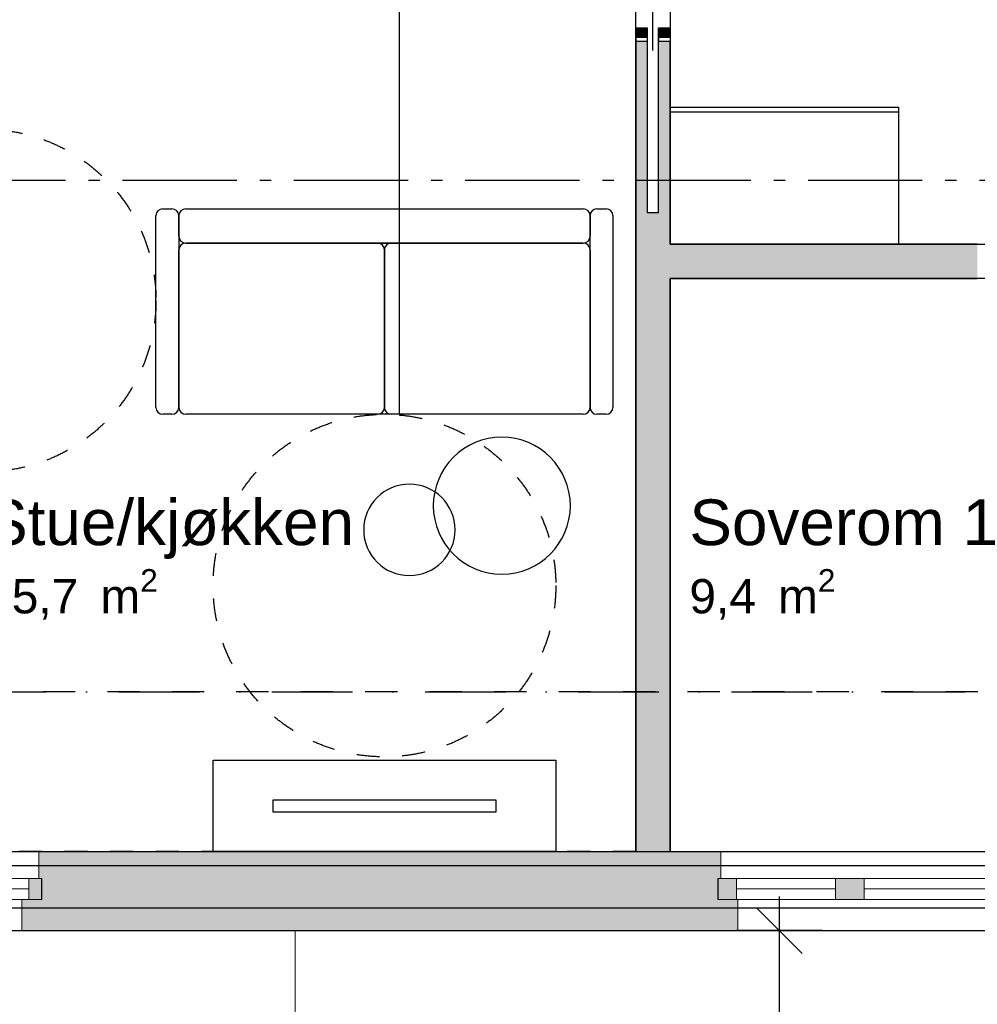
# Model space of a CAD drawing. Header units: millimetres. Extents: x 158466 to 263668, y 129175 to 189280.
# Tile 28 of 55: x 177502 to 181694, y 164785 to 169097. Entities that reach past the tile are written whole.
import ezdxf
from ezdxf.enums import TextEntityAlignment as Align

# ---------------------------------------------------------------- set-up
doc = ezdxf.new("R2010")
doc.units = ezdxf.units.MM
doc.header["$LTSCALE"] = 0.5
doc.header["$MEASUREMENT"] = 0
for name, pattern in [('Akselinje', [1500, 1000, -200, 100, -200]), ('PLINE', [0]), ('Prikk & stiplet', [1340.555525, 705.555534, -352.777767, 0, -282.222223]), ('Små Stiplet', [564.444444, 282.222222, -282.222222]), ('Stipling', [400, 200, -200])]:
    doc.linetypes.add(name, pattern=pattern)
for name, color, linetype in [('23-- Yttervegger (Skravur)(Nye konstruksjoner)', 7, 'Continuous'), ('23-- Yttervegger(Nye konstruksjoner)', 7, 'Continuous'), ('24-- Innervegger (Skravur)(Nye konstruksjoner)', 7, 'Continuous'), ('24-- Innervegger(Nye konstruksjoner)', 7, 'Continuous'), ('244- Vinduer_ dører_ foldevegger(Nye konstruksjoner)', 7, 'Continuous'), ('251- Frittbærende dekker(Nye konstruksjoner)', 7, 'Continuous'), ('252- Gulv på grunn_ bunnplate(Nye konstruksjoner)', 7, 'Continuous'), ('27-- Fast inventar(Nye konstruksjoner)', 7, 'Continuous'), ('315- Utstyr for sanitærinstallasjoner(Nye konstruksjoner)', 7, 'Continuous'), ('68-- Inventar (løst)(Nye konstruksjoner)', 7, 'Continuous'), ('822- Modullinjer(Nye konstruksjoner)', 7, 'Continuous'), ('842-M___1_100 Målsetting bygning(Nye konstruksjoner)', 7, 'Continuous'), ('852- Snittmarkør', 7, 'Continuous'), ('862- M___BTA(Nye konstruksjoner)', 7, 'Continuous'), ('862- M___BTA(Polylinje)(Nye konstruksjoner)', 7, 'Continuous'), ('862- M___BTA(Tekst)(Nye konstruksjoner)', 7, 'Continuous'), ('862- M___Nettoareal(Nye konstruksjoner)', 7, 'Continuous'), ('862- M___Nettoareal(Polylinje)(Nye konstruksjoner)', 7, 'Continuous'), ('862- M___Nettoareal(Tekst)(Nye konstruksjoner)', 7, 'Continuous'), ('878- Annen overflate_visuell informasjon_snusirkler(Nye konstruksjoner)', 7, 'Continuous'), ('878- Annen overflate_visuell informasjon_takheis(Nye konstruksjoner)', 7, 'Continuous')]:
    doc.layers.add(name, color=color, linetype=linetype)
for name, color, linetype, lineweight in [('234- Vinduer_ dører_ porter(Nye konstruksjoner)', 7, 'Continuous', 0), ('235- Utvendig kledning og overflate(Nye konstruksjoner)', 7, 'Continuous', 0), ('236- Innvendig kledning og overflate(Nye konstruksjoner)', 7, 'Continuous', 0), ('256- Faste himlinger og overflatebehandling(Nye konstruksjoner)', 7, 'Continuous', 0)]:
    doc.layers.add(name, color=color, linetype=linetype, lineweight=lineweight)
doc.styles.add('GENERATED_STYLE_1', font='arial.ttf')
doc.styles.add('GENERATED_STYLE_3', font='arialbd.ttf')
doc.linetypes.add('Fasade_Snitt markør', pattern='A,0,[1,01 A 200 20 001 Plan 1. etasje_21.Shx,S=3.174603,R=0,X=0,Y=0],-800,0', length=800)
doc.dimstyles.new('GENERATED_STYLE__1', dxfattribs={"dimtxt": 200, "dimasz": 190, "dimexe": 0.18, "dimexo": 0.0625, "dimgap": 0, "dimtad": 1, "dimdec": 0, "dimzin": 0, "dimdsep": 46, "dimtxsty": 'GENERATED_STYLE_1', "dimblk": 'ARROWHEAD_6', "dimblk1": 'ARROWHEAD_6', "dimblk2": 'ARROWHEAD_6', "dimcen": 0.09, "dimse1": 1, "dimse2": 1, "dimclrd": 256, "dimclre": 256, "dimclrt": 256, "dimadec": 1, "dimazin": 0, "dimtfac": 1, "dimtdec": 4, "dimtmove": 0, "dimatfit": 3, "dimfxl": 1, "dimtolj": 1, "dimtzin": 0, "dimarcsym": 0})

# ---------------------------------------------------------------- blocks, each defined once
blk = doc.blocks.new('BTA 1. etasje ca.__2_1', base_point=(161043, 155616.6))
at = {"layer": '862- M___BTA(Polylinje)(Nye konstruksjoner)', "linetype": 'PLINE', "flags": 128}
blk.add_lwpolyline([(176252.9, 165107.7), (184002.9, 165107.7), (184002.9, 163179.7), (182672.9, 163179.7), (182672.9, 154987.7), (198644.9, 154987.7), (198644.9, 163179.7), (196044.9, 163179.7), (196044.9, 165549.7), (194744.9, 165549.7), (194744.9, 171289.7), (194444.9, 171289.7), (194444.9, 183279.7), (186072.9, 183279.7), (186072.9, 180779.7), (184444.9, 180779.7), (184444.9, 181079.7), (176252.9, 181079.7)], close=True, dxfattribs=at)
at = {"layer": '862- M___BTA(Tekst)(Nye konstruksjoner)', "style": 'GENERATED_STYLE_1'}
for tag, height, p in [('DUMMY_861', 250, (162326.2, 155970.1)), ('ROOM_NAME', 250, (159759.8, 155913)), ('DUMMY_862', 200, (159759.8, 155577.3))]:
    blk.add_attdef(tag, text='', height=height, dxfattribs=at).set_placement(p, align=Align.TOP_LEFT)
blk = doc.blocks.new('Leilighet 2_102_18_1', base_point=(175190.7, 167336))
at = {"layer": '862- M___Nettoareal(Polylinje)(Nye konstruksjoner)', "linetype": 'PLINE', "flags": 128}
blk.add_lwpolyline([(176598.9, 172968.7), (176598.9, 165453.7), (184098.9, 165453.7), (184098.9, 172968.7)], close=True, dxfattribs=at)
at = {"layer": '862- M___Nettoareal(Tekst)(Nye konstruksjoner)', "style": 'GENERATED_STYLE_1'}
for tag, height, p in [('DUMMY_861', 300, (176128.6, 167689.5)), ('ROOM_NAME', 300, (174252.9, 167621)), ('DUMMY_862', 150, (174252.9, 167218.1))]:
    blk.add_attdef(tag, text='', height=height, dxfattribs=at).set_placement(p, align=Align.TOP_LEFT)
blk = doc.blocks.new('Entre_106_24_1', base_point=(182414.8, 170152.9))
at = {"layer": '862- M___Nettoareal(Polylinje)(Nye konstruksjoner)', "linetype": 'PLINE', "flags": 128}
blk.add_lwpolyline([(180348.9, 170218.3), (180348.9, 168113.7), (184098.9, 168113.7), (184098.9, 170218.3)], close=True, dxfattribs=at)
at = {"layer": '862- M___Nettoareal(Tekst)(Nye konstruksjoner)', "insert": (182147.5, 169394.7), "char_height": 150, "attachment_point": 1, "style": 'GENERATED_STYLE_1'}
blk.add_mtext('\\A1;{\\pql;\\pt0,24100;\\fArial|b0|i0|c0|p0;\\W1.000000;7,9\\fArial|b0|i0|c0|p0;\\W1.000000;\\A1{\\H.66x;\\S^  ;}\\fArial|b0|i0|c0|p0;\\W1.000000; m\\fArial|b0|i0|c0|p0;\\W1.000000;\\A1{\\H.66x;\\S2^  ;}}', dxfattribs=at)
at = {"layer": '862- M___Nettoareal(Tekst)(Nye konstruksjoner)', "style": 'GENERATED_STYLE_1'}
for tag, height, p in [('DUMMY_861', 200, (182803.1, 169745.4)), ('ROOM_NAME', 200, (182147.5, 169699.7)), ('DUMMY_862', 150, (182147.5, 169431.1))]:
    blk.add_attdef(tag, text='', height=height, dxfattribs=at).set_placement(p, align=Align.TOP_LEFT)
blk = doc.blocks.new('Stue_kjøkken_101_25_1', base_point=(176102.4, 169917.4))
at = {"layer": '862- M___Nettoareal(Polylinje)(Nye konstruksjoner)', "linetype": 'PLINE', "flags": 128}
blk.add_lwpolyline([(176598.9, 172968.7), (176598.9, 165453.7), (180198.9, 165453.7), (180198.9, 170218.3), (179696.2, 170218.3), (179696.2, 172968.7)], close=True, dxfattribs=at)
at = {"layer": '862- M___Nettoareal(Tekst)(Nye konstruksjoner)', "insert": (177351, 166690.9), "char_height": 150, "attachment_point": 1, "style": 'GENERATED_STYLE_1'}
blk.add_mtext('\\A1;{\\pql;\\pt0,24100;\\fArial|b0|i0|c0|p0;\\W1.000000;25,7\\fArial|b0|i0|c0|p0;\\W1.000000;\\A1{\\H.66x;\\S^  ;}\\fArial|b0|i0|c0|p0;\\W1.000000; m\\fArial|b0|i0|c0|p0;\\W1.000000;\\A1{\\H.66x;\\S2^  ;}}', dxfattribs=at)
at = {"layer": '862- M___Nettoareal(Tekst)(Nye konstruksjoner)', "style": 'GENERATED_STYLE_1'}
for tag, height, p in [('DUMMY_861', 200, (178936.5, 167041.6)), ('ROOM_NAME', 200, (177351, 166995.9)), ('DUMMY_862', 150, (177351, 166727.3))]:
    blk.add_attdef(tag, text='', height=height, dxfattribs=at).set_placement(p, align=Align.TOP_LEFT)
blk = doc.blocks.new('Soverom 1_102_26_1', base_point=(180718, 166993.4))
at = {"layer": '862- M___Nettoareal(Polylinje)(Nye konstruksjoner)', "linetype": 'PLINE', "flags": 128}
blk.add_lwpolyline([(184098.9, 165453.7), (184098.9, 167963.7), (180348.9, 167963.7), (180348.9, 165453.7)], close=True, dxfattribs=at)
at = {"layer": '862- M___Nettoareal(Tekst)(Nye konstruksjoner)', "insert": (180433.6, 166690.9), "char_height": 150, "attachment_point": 1, "style": 'GENERATED_STYLE_1'}
blk.add_mtext('\\A1;{\\pql;\\pt0,24100;\\fArial|b0|i0|c0|p0;\\W1.000000;9,4\\fArial|b0|i0|c0|p0;\\W1.000000;\\A1{\\H.66x;\\S^  ;}\\fArial|b0|i0|c0|p0;\\W1.000000; m\\fArial|b0|i0|c0|p0;\\W1.000000;\\A1{\\H.66x;\\S2^  ;}}', dxfattribs=at)
at = {"layer": '862- M___Nettoareal(Tekst)(Nye konstruksjoner)', "style": 'GENERATED_STYLE_1'}
for tag, height, p in [('DUMMY_861', 200, (181759.9, 167041.6)), ('ROOM_NAME', 200, (180433.6, 166995.9)), ('DUMMY_862', 150, (180433.6, 166727.3))]:
    blk.add_attdef(tag, text='', height=height, dxfattribs=at).set_placement(p, align=Align.TOP_LEFT)
blk = doc.blocks.new('Vindu[5]_1')
at = {"layer": '23-- Yttervegger (Skravur)(Nye konstruksjoner)', "linetype": 'Continuous'}
for points in [[(177008.9, 165244.7), (177064.9, 165244.7), (177064.9, 165336.7), (177008.9, 165336.7)], [(177598.9, 165336.7), (177542.9, 165336.7), (177542.9, 165244.7), (177598.9, 165244.7)]]:
    blk.add_hatch(color=256, dxfattribs=at).paths.add_polyline_path(points)
at = {"layer": '234- Vinduer_ dører_ porter(Nye konstruksjoner)', "linetype": 'PLINE'}
for p, q in [((177585.9, 165453.7), (177021.9, 165453.7)), ((177064.9, 165336.7), (177008.9, 165336.7)), ((177064.9, 165244.7), (177064.9, 165336.7)), ((177542.9, 165336.7), (177064.9, 165336.7)), ((177598.9, 165336.7), (177542.9, 165336.7)), ((177542.9, 165336.7), (177542.9, 165244.7)), ((177542.9, 165290.7), (177064.9, 165290.7)), ((177008.9, 165244.7), (177064.9, 165244.7)), ((177064.9, 165244.7), (177542.9, 165244.7)), ((177542.9, 165244.7), (177598.9, 165244.7)), ((177511.9, 165107.7), (177095.9, 165107.7))]:
    blk.add_line(p, q, dxfattribs=at)
at = {"layer": '235- Utvendig kledning og overflate(Nye konstruksjoner)', "linetype": 'PLINE'}
for p, q in [((177095.9, 165244.7), (177095.9, 165107.7)), ((177511.9, 165244.7), (177511.9, 165107.7)), ((177008.9, 165107.7), (177095.9, 165107.7)), ((177598.9, 165107.7), (177511.9, 165107.7))]:
    blk.add_line(p, q, dxfattribs=at)
at = {"layer": '236- Innvendig kledning og overflate(Nye konstruksjoner)', "linetype": 'PLINE'}
for p, q in [((177008.9, 165453.7), (177021.9, 165453.7)), ((177021.9, 165336.7), (177021.9, 165453.7)), ((177598.9, 165453.7), (177585.9, 165453.7)), ((177585.9, 165336.7), (177585.9, 165453.7))]:
    blk.add_line(p, q, dxfattribs=at)
at = {"layer": '244- Vinduer_ dører_ foldevegger(Nye konstruksjoner)', "linetype": 'PLINE'}
for p, q in [((177008.9, 165244.7), (177008.9, 165336.7)), ((177008.9, 165244.7), (177008.9, 165336.7)), ((177598.9, 165244.7), (177598.9, 165336.7)), ((177598.9, 165244.7), (177598.9, 165336.7))]:
    blk.add_line(p, q, dxfattribs=at)
blk = doc.blocks.new('Vindu to-fags[6]_1')
at = {"layer": '23-- Yttervegger (Skravur)(Nye konstruksjoner)', "linetype": 'Continuous'}
for points in [[(180558.9, 165244.7), (180639.9, 165244.7), (180639.9, 165336.7), (180558.9, 165336.7)], [(181148.9, 165336.7), (181073.9, 165336.7), (181073.9, 165244.7), (181148.9, 165244.7)], [(181148.9, 165244.7), (181198.9, 165244.7), (181198.9, 165336.7), (181148.9, 165336.7)], [(182448.9, 165336.7), (182392.9, 165336.7), (182392.9, 165244.7), (182448.9, 165244.7)]]:
    blk.add_hatch(color=256, dxfattribs=at).paths.add_polyline_path(points)
at = {"layer": '234- Vinduer_ dører_ porter(Nye konstruksjoner)', "linetype": 'PLINE'}
for p, q in [((182435.9, 165453.7), (180571.9, 165453.7)), ((180639.9, 165336.7), (180558.9, 165336.7)), ((180639.9, 165244.7), (180639.9, 165336.7)), ((181073.9, 165336.7), (180639.9, 165336.7)), ((181148.9, 165336.7), (181073.9, 165336.7)), ((181073.9, 165336.7), (181073.9, 165244.7)), ((181198.9, 165336.7), (181148.9, 165336.7)), ((181198.9, 165244.7), (181198.9, 165336.7)), ((182392.9, 165336.7), (181198.9, 165336.7)), ((182448.9, 165336.7), (182392.9, 165336.7)), ((182392.9, 165336.7), (182392.9, 165244.7)), ((181073.9, 165290.7), (180639.9, 165290.7)), ((182392.9, 165290.7), (181198.9, 165290.7)), ((180558.9, 165244.7), (180639.9, 165244.7)), ((180639.9, 165244.7), (181073.9, 165244.7)), ((181073.9, 165244.7), (181148.9, 165244.7)), ((181148.9, 165244.7), (181198.9, 165244.7)), ((181198.9, 165244.7), (182392.9, 165244.7)), ((182392.9, 165244.7), (182448.9, 165244.7)), ((182361.9, 165107.7), (180645.9, 165107.7))]:
    blk.add_line(p, q, dxfattribs=at)
at = {"layer": '235- Utvendig kledning og overflate(Nye konstruksjoner)', "linetype": 'PLINE'}
for p, q in [((180645.9, 165244.7), (180645.9, 165107.7)), ((182361.9, 165244.7), (182361.9, 165107.7)), ((180558.9, 165107.7), (180645.9, 165107.7)), ((182448.9, 165107.7), (182361.9, 165107.7))]:
    blk.add_line(p, q, dxfattribs=at)
at = {"layer": '236- Innvendig kledning og overflate(Nye konstruksjoner)', "linetype": 'PLINE'}
for p, q in [((180558.9, 165453.7), (180571.9, 165453.7)), ((180571.9, 165336.7), (180571.9, 165453.7)), ((182448.9, 165453.7), (182435.9, 165453.7)), ((182435.9, 165336.7), (182435.9, 165453.7))]:
    blk.add_line(p, q, dxfattribs=at)
at = {"layer": '244- Vinduer_ dører_ foldevegger(Nye konstruksjoner)', "linetype": 'PLINE'}
for p, q in [((180558.9, 165244.7), (180558.9, 165336.7)), ((180558.9, 165244.7), (180558.9, 165336.7)), ((182448.9, 165244.7), (182448.9, 165336.7)), ((182448.9, 165244.7), (182448.9, 165336.7))]:
    blk.add_line(p, q, dxfattribs=at)
blk = doc.blocks.new('Skyvedør med pocketkarm[28]_1')
at = {"layer": '24-- Innervegger (Skravur)(Nye konstruksjoner)', "linetype": 'Continuous'}
for points in [[(180348.9, 169908.3), (180198.9, 169908.3), (180198.9, 169865.3), (180348.9, 169865.3)], [(180198.9, 169018.3), (180248.9, 169018.3), (180248.9, 169061.3), (180198.9, 169061.3)], [(180298.9, 169018.3), (180348.9, 169018.3), (180348.9, 169061.3), (180298.9, 169061.3)]]:
    blk.add_hatch(color=256, dxfattribs=at).paths.add_polyline_path(points)
at = {"layer": '234- Vinduer_ dører_ porter(Nye konstruksjoner)', "linetype": 'PLINE'}
for p, q in [((180078.9, 169363.3), (180078.9, 169163.3)), ((180078.9, 169163.3), (180028.9, 169213.3)), ((180078.9, 169163.3), (180128.9, 169213.3))]:
    blk.add_line(p, q, dxfattribs=at)
at = {"layer": '244- Vinduer_ dører_ foldevegger(Nye konstruksjoner)', "linetype": 'PLINE'}
for p, q in [((180198.9, 169923.3), (180348.9, 169923.3)), ((180198.9, 169908.3), (180198.9, 169923.3)), ((180198.9, 169923.3), (180348.9, 169923.3)), ((180198.9, 169923.3), (180348.9, 169923.3)), ((180348.9, 169908.3), (180348.9, 169923.3)), ((180198.9, 169865.3), (180198.9, 169908.3)), ((180198.9, 169908.3), (180348.9, 169908.3)), ((180348.9, 169908.3), (180348.9, 169865.3)), ((180348.9, 169865.3), (180198.9, 169865.3)), ((180273.9, 168961.3), (180273.9, 169765.3)), ((180198.9, 169018.3), (180198.9, 169061.3)), ((180198.9, 169061.3), (180248.9, 169061.3)), ((180248.9, 169061.3), (180248.9, 169018.3)), ((180298.9, 169018.3), (180298.9, 169061.3)), ((180298.9, 169061.3), (180348.9, 169061.3)), ((180348.9, 169061.3), (180348.9, 169018.3)), ((180198.9, 169018.3), (180198.9, 169003.3)), ((180248.9, 169018.3), (180198.9, 169018.3)), ((180248.9, 169018.3), (180248.9, 169003.3)), ((180298.9, 169018.3), (180298.9, 169003.3)), ((180348.9, 169018.3), (180298.9, 169018.3)), ((180348.9, 169018.3), (180348.9, 169003.3)), ((180198.9, 169003.3), (180248.9, 169003.3)), ((180198.9, 169003.3), (180248.9, 169003.3)), ((180198.9, 169003.3), (180248.9, 169003.3)), ((180298.9, 169003.3), (180348.9, 169003.3)), ((180298.9, 169003.3), (180348.9, 169003.3)), ((180298.9, 169003.3), (180348.9, 169003.3))]:
    blk.add_line(p, q, dxfattribs=at)
blk = doc.blocks.new('Bord rundt 01[36]_1', base_point=(179612.7, 166968.7))
at = {"layer": '68-- Inventar (løst)(Nye konstruksjoner)', "linetype": 'PLINE', "flags": 128}
blk.add_lwpolyline([(179612.7, 167268.7, 1), (179612.7, 166668.7, 1)], format="xyb", close=True, dxfattribs=at)
blk = doc.blocks.new('Sofa 01[37]_1', base_point=(180098.9, 168268.7))
at = {"layer": '68-- Inventar (løst)(Nye konstruksjoner)', "linetype": 'PLINE'}
for p, q in [((178128.9, 168268.7), (178168.9, 168268.7)), ((178228.9, 168268.7), (179968.9, 168268.7)), ((180028.9, 168268.7), (180068.9, 168268.7)), ((178098.9, 167398.7), (178098.9, 168238.7)), ((178198.9, 168148.7), (178198.9, 168238.7)), ((178198.9, 168238.7), (178198.9, 167398.7)), ((179998.9, 168238.7), (179998.9, 168148.7)), ((179998.9, 167398.7), (179998.9, 168238.7)), ((180098.9, 168238.7), (180098.9, 167398.7)), ((178228.9, 168118.7), (179068.9, 168118.7)), ((178228.9, 168118.7), (179968.9, 168118.7)), ((179968.9, 168118.7), (178228.9, 168118.7)), ((179128.9, 168118.7), (179968.9, 168118.7)), ((178198.9, 167398.7), (178198.9, 168088.7)), ((178198.9, 167398.7), (178198.9, 168088.7)), ((179098.9, 167398.7), (179098.9, 168088.7)), ((179098.9, 168088.7), (179098.9, 167398.7)), ((179998.9, 168088.7), (179998.9, 167398.7)), ((179998.9, 168088.7), (179998.9, 167398.7)), ((178168.9, 167368.7), (178128.9, 167368.7)), ((179068.9, 167368.7), (178228.9, 167368.7)), ((179968.9, 167368.7), (178228.9, 167368.7)), ((179968.9, 167368.7), (179128.9, 167368.7)), ((180068.9, 167368.7), (180028.9, 167368.7))]:
    blk.add_line(p, q, dxfattribs=at)
for centre, start, end in [((178128.9, 168238.7), 90, 180), ((178168.9, 168238.7), 0, 90), ((178228.9, 168238.7), 90, 180), ((179968.9, 168238.7), 0, 90), ((180028.9, 168238.7), 90, 180), ((180068.9, 168238.7), 0, 90), ((178228.9, 168148.7), 180, 270), ((178228.9, 168088.7), 90, 180), ((178228.9, 168088.7), 90, 180), ((179068.9, 168088.7), 0, 90), ((179128.9, 168088.7), 90, 180), ((179968.9, 168148.7), 270, 0), ((179968.9, 168088.7), 0, 90), ((179968.9, 168088.7), 0, 90), ((178128.9, 167398.7), 180, 270), ((178168.9, 167398.7), 270, 0), ((178228.9, 167398.7), 180, 270), ((178228.9, 167398.7), 180, 270), ((179068.9, 167398.7), 270, 0), ((179128.9, 167398.7), 180, 270), ((179968.9, 167398.7), 270, 0), ((179968.9, 167398.7), 270, 0), ((180028.9, 167398.7), 180, 270), ((180068.9, 167398.7), 270, 0)]:
    blk.add_arc(centre, 30, start, end, dxfattribs=at)
blk = doc.blocks.new('TV-benk veggmontert[39]_1', base_point=(178348.9, 165853.7))
at = {"layer": '68-- Inventar (løst)(Nye konstruksjoner)', "linetype": 'PLINE', "flags": 128}
blk.add_lwpolyline([(178348.9, 165853.7), (179848.9, 165853.7), (179848.9, 165453.7), (178348.9, 165453.7)], close=True, dxfattribs=at)
blk = doc.blocks.new('Bord rundt 01[40]_1', base_point=(179208.2, 166862.8))
at = {"layer": '68-- Inventar (løst)(Nye konstruksjoner)', "linetype": 'PLINE', "flags": 128}
blk.add_lwpolyline([(179208.2, 167062.8, 1), (179208.2, 166662.8, 1)], format="xyb", close=True, dxfattribs=at)
blk = doc.blocks.new('Garderobe 01[45]_1', base_point=(180348.9, 168713.7))
at = {"layer": '27-- Fast inventar(Nye konstruksjoner)', "linetype": 'PLINE'}
blk.add_line((180348.9, 168693.7), (181348.9, 168693.7), dxfattribs=at)
at = {"layer": '27-- Fast inventar(Nye konstruksjoner)', "linetype": 'PLINE', "flags": 128}
blk.add_lwpolyline([(180348.9, 168713.7), (181348.9, 168713.7), (181348.9, 168113.7), (180348.9, 168113.7)], close=True, dxfattribs=at)
blk = doc.blocks.new('*D397')
at = {"layer": '842-M___1_100 Målsetting bygning(Nye konstruksjoner)', "linetype": 'PLINE', "transparency": 16777216}
for p, q in [((180827.4, 165107.7), (180827.4, 165257.7)), ((180927.4, 165007.7), (180727.4, 165207.7)), ((181014.9, 165107.7), (180639.9, 165107.7)), ((180827.4, 163160.7), (180827.4, 165107.7)), ((180727.4, 163260.7), (180927.4, 163060.7)), ((181014.9, 163160.7), (180639.9, 163160.7)), ((180827.4, 163010.7), (180827.4, 163160.7))]:
    blk.add_line(p, q, dxfattribs=at)
at = {"layer": '842-M___1_100 Målsetting bygning(Nye konstruksjoner)', "transparency": 16777216, "insert": (180787.4, 163791), "char_height": 200, "attachment_point": 7, "rotation": 90, "style": 'GENERATED_STYLE_1'}
blk.add_mtext('\\A1;{\\pql;\\fArial|b0|i0|c0|p0;\\W1.000000;1\xa0947}', dxfattribs=at)
blk = doc.blocks.new('ARROWHEAD_6')
at = {"linetype": 'Continuous'}
for p, q in [((-0.5, -0.5), (0.5, 0.5)), ((0, 0), (-1, 0))]:
    blk.add_line(p, q, dxfattribs=at)
blk = doc.blocks.new('TV flatskjerm[250]_1', base_point=(179587.5, 165678.7))
at = {"layer": '68-- Inventar (løst)(Nye konstruksjoner)', "linetype": 'PLINE', "flags": 128}
blk.add_lwpolyline([(179587.5, 165678.7), (178610.2, 165678.7), (178610.2, 165628.7), (179587.5, 165628.7)], close=True, dxfattribs=at)
blk = doc.blocks.new('Standard grid marker[258]_1', base_point=(171752.9, 165393.7))
at = {"layer": '822- Modullinjer(Nye konstruksjoner)', "linetype": 'Akselinje'}
blk.add_line((171952.9, 165393.7), (202944.9, 165393.7), dxfattribs=at)
at = {"layer": '822- Modullinjer(Nye konstruksjoner)', "style": 'GENERATED_STYLE_3'}
for tag, p in [('AC_MarkerText_1_0', (171252.9, 165568.7)), ('AC_MarkerText_1_1', (203644.9, 165568.7))]:
    blk.add_attdef(tag, text='', height=350, dxfattribs=at).set_placement(p, align=Align.TOP_CENTER)
blk = doc.blocks.new('Standard grid marker[264]_1', base_point=(171752.9, 168393.7))
at = {"layer": '822- Modullinjer(Nye konstruksjoner)', "linetype": 'Akselinje'}
blk.add_line((171952.9, 168393.7), (202944.9, 168393.7), dxfattribs=at)
at = {"layer": '822- Modullinjer(Nye konstruksjoner)', "style": 'GENERATED_STYLE_3'}
for tag, p in [('AC_MarkerText_1_0', (171252.9, 168568.7)), ('AC_MarkerText_1_1', (203644.9, 168568.7))]:
    blk.add_attdef(tag, text='', height=350, dxfattribs=at).set_placement(p, align=Align.TOP_CENTER)

msp = doc.modelspace()

# ---------------------------------------------------------------- hatches: boundary and pattern name
at = {"layer": '23-- Yttervegger (Skravur)(Nye konstruksjoner)', "linetype": 'Continuous'}
for points in [[(177585.9, 165453.7), (177585.9, 165336.7), (177598.9, 165336.7), (177598.9, 165440.7), (177598.9, 165453.7)], [(177598.9, 165440.7), (180558.9, 165440.7), (180558.9, 165453.7), (177598.9, 165453.7)], [(177598.9, 165440.7), (177598.9, 165392.7), (180558.9, 165392.7), (180558.9, 165440.7)], [(180558.9, 165453.7), (180558.9, 165440.7), (180558.9, 165336.7), (180571.9, 165336.7), (180571.9, 165453.7)], [(177598.9, 165244.7), (177598.9, 165194.7), (180558.9, 165194.7), (180558.9, 165244.7), (180558.9, 165336.7), (180558.9, 165392.7), (177598.9, 165392.7), (177598.9, 165336.7)], [(177598.9, 165107.7), (177598.9, 165126.7), (177530.9, 165126.7), (177530.9, 165244.7), (177511.9, 165244.7), (177511.9, 165107.7)], [(177598.9, 165126.7), (177598.9, 165162.7), (177566.9, 165162.7), (177566.9, 165244.7), (177530.9, 165244.7), (177530.9, 165126.7)], [(177598.9, 165162.7), (177598.9, 165185.7), (177589.9, 165185.7), (177589.9, 165244.7), (177566.9, 165244.7), (177566.9, 165162.7)], [(177598.9, 165185.7), (177598.9, 165194.7), (177598.9, 165244.7), (177589.9, 165244.7), (177589.9, 165185.7)], [(180567.9, 165185.7), (180567.9, 165244.7), (180558.9, 165244.7), (180558.9, 165194.7), (180558.9, 165185.7)], [(180590.9, 165162.7), (180590.9, 165244.7), (180567.9, 165244.7), (180567.9, 165185.7), (180558.9, 165185.7), (180558.9, 165162.7)], [(180626.9, 165126.7), (180626.9, 165244.7), (180590.9, 165244.7), (180590.9, 165162.7), (180558.9, 165162.7), (180558.9, 165126.7)], [(180645.9, 165107.7), (180645.9, 165244.7), (180626.9, 165244.7), (180626.9, 165126.7), (180558.9, 165126.7), (180558.9, 165107.7)], [(180558.9, 165194.7), (177598.9, 165194.7), (177598.9, 165185.7), (180558.9, 165185.7)], [(180558.9, 165185.7), (177598.9, 165185.7), (177598.9, 165162.7), (180558.9, 165162.7)], [(180558.9, 165162.7), (177598.9, 165162.7), (177598.9, 165126.7), (180558.9, 165126.7)], [(180558.9, 165126.7), (177598.9, 165126.7), (177598.9, 165107.7), (180558.9, 165107.7)]]:
    msp.add_hatch(color=256, dxfattribs=at).paths.add_polyline_path(points)
at = {"layer": '24-- Innervegger (Skravur)(Nye konstruksjoner)', "linetype": 'Continuous'}
for points in [[(180248.9, 169003.3), (180198.9, 169003.3), (180198.9, 165453.7), (180348.9, 165453.7), (180348.9, 169003.3), (180298.9, 169003.3), (180298.9, 168252.3), (180248.9, 168252.3)], [(180348.9, 168113.7), (180348.9, 167963.7), (181693.9, 167963.7), (181693.9, 168113.7)]]:
    msp.add_hatch(color=256, dxfattribs=at).paths.add_polyline_path(points)

# ---------------------------------------------------------------- linework, layer by layer
at = {"layer": '23-- Yttervegger(Nye konstruksjoner)', "linetype": 'PLINE'}
for p, q in [((177598.9, 165244.7), (177598.9, 165336.7)), ((180558.9, 165244.7), (180558.9, 165336.7))]:
    msp.add_line(p, q, dxfattribs=at)
at = {"layer": '235- Utvendig kledning og overflate(Nye konstruksjoner)', "linetype": 'PLINE'}
for p, q in [((177511.9, 165244.7), (177511.9, 165107.7)), ((180645.9, 165244.7), (180645.9, 165107.7)), ((177598.9, 165107.7), (177511.9, 165107.7)), ((180558.9, 165107.7), (180645.9, 165107.7))]:
    msp.add_line(p, q, dxfattribs=at)
at = {"layer": '235- Utvendig kledning og overflate(Nye konstruksjoner)', "linetype": 'PLINE', "flags": 128}
msp.add_lwpolyline([(177598.9, 165107.7), (180558.9, 165107.7)], dxfattribs=at)
at = {"layer": '236- Innvendig kledning og overflate(Nye konstruksjoner)', "linetype": 'PLINE'}
for p, q in [((177585.9, 165336.7), (177585.9, 165453.7)), ((177598.9, 165453.7), (177585.9, 165453.7)), ((180558.9, 165453.7), (180571.9, 165453.7)), ((180571.9, 165336.7), (180571.9, 165453.7))]:
    msp.add_line(p, q, dxfattribs=at)
at = {"layer": '236- Innvendig kledning og overflate(Nye konstruksjoner)', "linetype": 'PLINE', "flags": 128}
for points in [[(180198.9, 165453.7), (177598.9, 165453.7)], [(180558.9, 165453.7), (180348.9, 165453.7)]]:
    msp.add_lwpolyline(points, dxfattribs=at)
at = {"layer": '24-- Innervegger(Nye konstruksjoner)', "linetype": 'PLINE'}
for p, q in [((180198.9, 169003.3), (180248.9, 169003.3)), ((180298.9, 169003.3), (180348.9, 169003.3))]:
    msp.add_line(p, q, dxfattribs=at)
at = {"layer": '24-- Innervegger(Nye konstruksjoner)', "linetype": 'PLINE', "flags": 128}
for points in [[(180198.9, 169003.3), (180198.9, 165453.7)], [(180348.9, 168113.7), (180348.9, 169003.3)], [(181693.9, 168113.7), (180348.9, 168113.7)], [(180348.9, 167963.7), (181693.9, 167963.7)], [(180348.9, 165453.7), (180348.9, 167963.7)]]:
    msp.add_lwpolyline(points, dxfattribs=at)
at = {"layer": '244- Vinduer_ dører_ foldevegger(Nye konstruksjoner)', "linetype": 'PLINE'}
for p, q in [((180248.9, 169018.3), (180248.9, 168252.3)), ((180298.9, 168252.3), (180298.9, 169018.3)), ((180248.9, 168252.3), (180298.9, 168252.3))]:
    msp.add_line(p, q, dxfattribs=at)
at = {"layer": '251- Frittbærende dekker(Nye konstruksjoner)', "linetype": 'PLINE', "flags": 128}
msp.add_lwpolyline([(176538.9, 165393.7), (184158.9, 165393.7), (184158.9, 180793.7), (176538.9, 180793.7)], close=True, dxfattribs=at)
at = {"layer": '252- Gulv på grunn_ bunnplate(Nye konstruksjoner)', "linetype": 'PLINE', "flags": 128}
msp.add_lwpolyline([(194786.9, 171264.7), (194344.9, 171264.7), (194344.9, 183179.7), (186172.9, 183179.7), (186172.9, 180679.7), (184344.9, 180679.7), (184344.9, 180979.7), (176352.9, 180979.7), (176352.9, 165207.7), (184102.9, 165207.7), (184102.9, 163079.7), (182772.9, 163079.7), (182772.9, 155087.7), (198544.9, 155087.7), (198544.9, 163079.7), (195944.9, 163079.7), (195944.9, 165449.7), (194786.9, 165449.7)], close=True, dxfattribs=at)
msp.add_lwpolyline([(194786.9, 171264.7), (194344.9, 171264.7), (194344.9, 183179.7), (186172.9, 183179.7), (186172.9, 180679.7), (184344.9, 180679.7), (184344.9, 180979.7), (176352.9, 180979.7), (176352.9, 165207.7), (184102.9, 165207.7), (184102.9, 163079.7), (182772.9, 163079.7), (182772.9, 155087.7), (198544.9, 155087.7), (198544.9, 163079.7), (195944.9, 163079.7), (195944.9, 165449.7), (194786.9, 165449.7)], close=True, dxfattribs=at)
at = {"layer": '256- Faste himlinger og overflatebehandling(Nye konstruksjoner)', "linetype": 'PLINE', "flags": 128}
for points in [[(178708.1, 150987.7), (178708.1, 165107.7)], [(178708.1, 165107.7), (184002.9, 165107.7)]]:
    msp.add_lwpolyline(points, dxfattribs=at)
at = {"layer": '315- Utstyr for sanitærinstallasjoner(Nye konstruksjoner)', "linetype": 'Små Stiplet'}
msp.add_line((203144.9, 166153.7), (171752.9, 166153.7), dxfattribs=at)
at = {"layer": '852- Snittmarkør', "linetype": 'Prikk & stiplet'}
msp.add_line((171902.9, 166153.7), (202994.9, 166153.7), dxfattribs=at)
at = {"layer": '878- Annen overflate_visuell informasjon_snusirkler(Nye konstruksjoner)', "linetype": 'Stipling'}
msp.add_lwpolyline([(180198.9, 165453.7), (177381, 165453.7)], dxfattribs=at)
for centre in [(177348.9, 167867.1), (179098.9, 166618.7)]:
    msp.add_circle(centre, 750, dxfattribs=at)
at = {"layer": '878- Annen overflate_visuell informasjon_takheis(Nye konstruksjoner)', "linetype": 'Fasade_Snitt markør'}
msp.add_line((179163.7, 169192.7), (179163.7, 167368.7), dxfattribs=at)

# ---------------------------------------------------------------- block references
at = {"layer": '244- Vinduer_ dører_ foldevegger(Nye konstruksjoner)', "linetype": 'PLINE'}
for name in ['Skyvedør med pocketkarm[28]_1', 'Vindu[5]_1', 'Vindu to-fags[6]_1']:
    msp.add_blockref(name, (0, 0), dxfattribs=at)
at = {"layer": '27-- Fast inventar(Nye konstruksjoner)', "linetype": 'PLINE'}
msp.add_blockref('Garderobe 01[45]_1', (180348.9, 168713.7), dxfattribs=at)
at = {"layer": '68-- Inventar (løst)(Nye konstruksjoner)', "linetype": 'PLINE'}
for name, p in [('Sofa 01[37]_1', (180098.9, 168268.7)), ('Bord rundt 01[36]_1', (179612.7, 166968.7)), ('Bord rundt 01[40]_1', (179208.2, 166862.8)), ('TV-benk veggmontert[39]_1', (178348.9, 165853.7)), ('TV flatskjerm[250]_1', (179587.5, 165678.7))]:
    msp.add_blockref(name, p, dxfattribs=at)
at = {"layer": '822- Modullinjer(Nye konstruksjoner)', "linetype": 'PLINE'}
for name, p in [('Standard grid marker[264]_1', (171752.9, 168393.7)), ('Standard grid marker[258]_1', (171752.9, 165393.7))]:
    msp.add_blockref(name, p, dxfattribs=at)
at = {"layer": '862- M___BTA(Nye konstruksjoner)', "linetype": 'Continuous'}
msp.add_blockref('BTA 1. etasje ca.__2_1', (161043, 155616.6), dxfattribs=at)
at = {"layer": '862- M___Nettoareal(Nye konstruksjoner)', "linetype": 'Continuous'}
msp.add_blockref('Leilighet 2_102_18_1', (175190.7, 167336), dxfattribs=at)
ref = msp.add_blockref('Stue_kjøkken_101_25_1', (176102.4, 169917.4), dxfattribs=at)
ref.add_attrib('ROOM_NAME', 'Stue/kjøkken', dxfattribs={"layer": '862- M___Nettoareal(Tekst)(Nye konstruksjoner)', "color": 7, "height": 200, "style": 'GENERATED_STYLE_1'}).set_placement((177351, 166995.9), align=Align.TOP_LEFT)
ref = msp.add_blockref('Entre_106_24_1', (182414.8, 170152.9), dxfattribs=at)
ref.add_attrib('ROOM_NAME', 'Entre', dxfattribs={"layer": '862- M___Nettoareal(Tekst)(Nye konstruksjoner)', "color": 7, "height": 200, "style": 'GENERATED_STYLE_1'}).set_placement((182147.5, 169699.7), align=Align.TOP_LEFT)
ref = msp.add_blockref('Soverom 1_102_26_1', (180718, 166993.4), dxfattribs=at)
ref.add_attrib('ROOM_NAME', 'Soverom 1', dxfattribs={"layer": '862- M___Nettoareal(Tekst)(Nye konstruksjoner)', "color": 7, "height": 200, "style": 'GENERATED_STYLE_1'}).set_placement((180433.6, 166995.9), align=Align.TOP_LEFT)

# ---------------------------------------------------------------- dimensions: what is measured, and where the dimension line sits
at = {"layer": '842-M___1_100 Målsetting bygning(Nye konstruksjoner)', "linetype": 'Continuous'}
dim = msp.add_linear_dim(base=(180827.4, 165107.7), p1=(182691.9, 163160.7), p2=(182722.9, 165107.7), angle=90, dimstyle='GENERATED_STYLE__1', dxfattribs=at)
dim.commit()
dim.dimension.update_dxf_attribs({"geometry": '*D397', "text_midpoint": (180687.4, 164134.1), "dimtype": 160, "text_rotation": 90})

doc.saveas('drawing.dxf')
